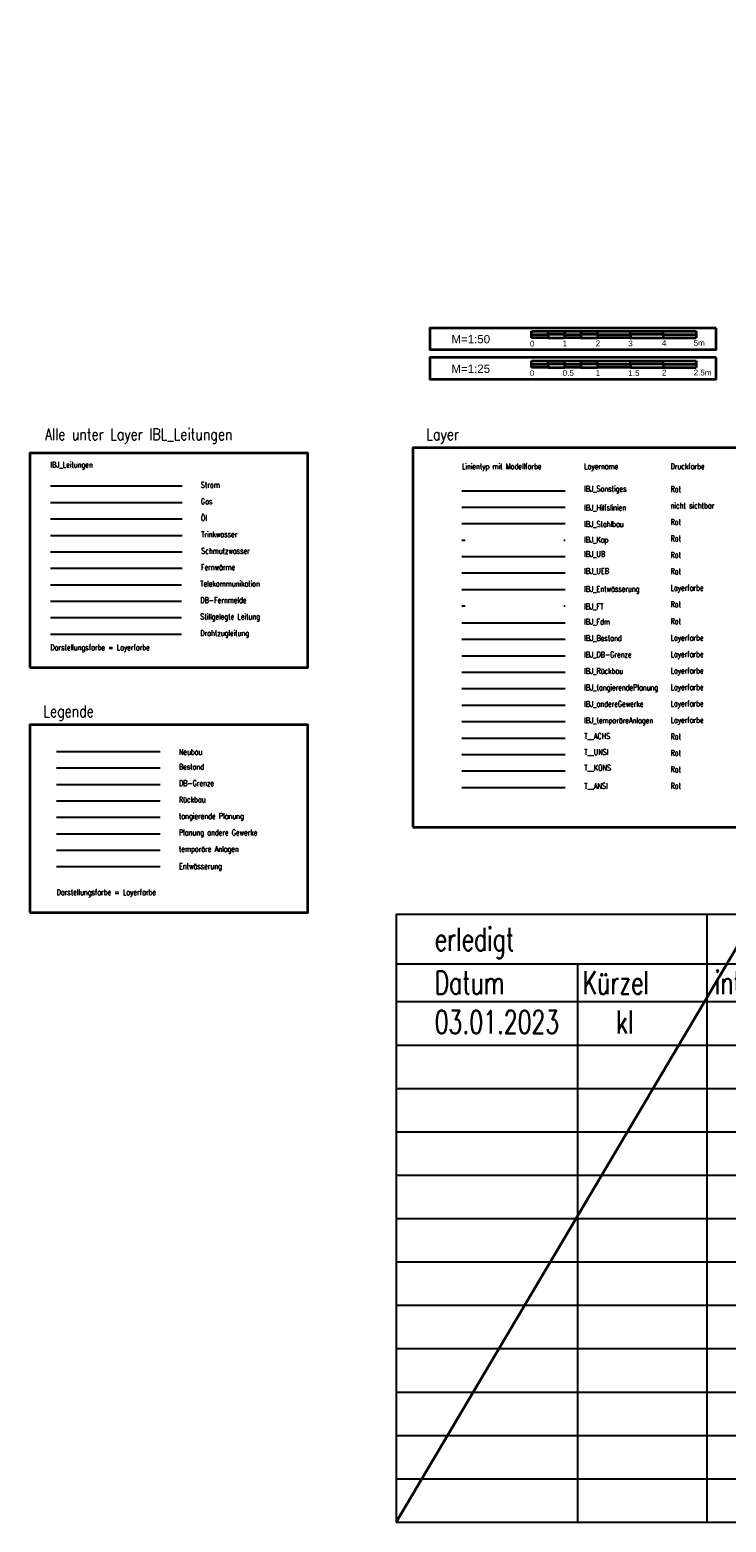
# Model space of a CAD drawing. Header units: metres. Extents: x -11 to 3521716, y 0 to 5943557.
# Tile 1 of 24: x -11 to 10, y 0 to 45. Entities that reach past the tile are written whole.
import ezdxf
from ezdxf.enums import TextEntityAlignment as Align

# ---------------------------------------------------------------- set-up
doc = ezdxf.new("R2010")
doc.units = ezdxf.units.M
for name, pattern in [('ACAD_ISO07W100', [3, 0, -3]), ('AUSGEZOGEN', [2, 1, 1]), ('STRICHLINIE', [19.05, 12.7, -6.35]), ('Strichpunkt', [25.4, 12.7, -6.35, 0, -6.35])]:
    doc.linetypes.add(name, pattern=pattern)
for name, color, linetype, lineweight in [('0_Li_We_035', 7, 'Continuous', 35), ('0_Text35', 7, 'Continuous', 35), ('0_Text50', 7, 'Continuous', 50), ('T__ACHS', 10, 'Strichpunkt', 25), ('T__KONS', 90, 'Continuous', 35), ('T__UNSI', 10, 'STRICHLINIE', 18)]:
    doc.layers.add(name, color=color, linetype=linetype, lineweight=lineweight)
for name, color, linetype, true_color in [('IBJ_andereGewerke', 7, 'Continuous', 0xff7fdf), ('IBJ_Bestand', 7, 'Continuous', 0x898989), ('IBJ_DB-Grenze', 3, 'Continuous', 0x00ff00), ('IBJ_Rückbau', 40, 'Continuous', 0xffbf00), ('IBJ_tangierendePlanung', 7, 'Continuous', 0xa55200)]:
    doc.layers.add(name, color=color, linetype=linetype, true_color=true_color)
for name, color, linetype in [('IBJ_Entwässerung', 170, 'Continuous'), ('IBJ_Fdm', 10, 'Continuous'), ('IBJ_FT', 10, 'ACAD_ISO07W100'), ('IBJ_Kap', 90, 'ACAD_ISO07W100'), ('IBJ_Leitungen', 251, 'Continuous'), ('IBJ_Sonstiges', 10, 'Continuous'), ('IBJ_Stahlbau', 10, 'Continuous'), ('IBJ_temporäreAnlagen', 140, 'Continuous'), ('IBJ_UB', 90, 'Continuous'), ('IBJ_UEB', 10, 'Continuous'), ('T__ANSI', 50, 'Continuous'), ('T__TEXT', 2, 'Continuous')]:
    doc.layers.add(name, color=color, linetype=linetype)
doc.layers.add('IBJ_Hilfslinien', color=210, linetype='Continuous', plot=False)
doc.styles.add('0_Übers 35', font='sanss___.ttf', dxfattribs={"height": 0.35})
doc.styles.add('0_Übers 50', font='sanss___.ttf', dxfattribs={"height": 0.5})
doc.styles.add('isocplin', font='isocp.shx')
doc.styles.add('K_Isocp', font='k_isocp.SHX')
doc.styles.add('SIMPLEX7', font='simplexd.shx', dxfattribs={"width": 0.7})
doc.styles.add('SIMPLEX8', font='simplexd.shx', dxfattribs={"width": 0.8})
doc.linetypes.add('xLTG_DBFM', pattern='A,3.5,-0.75,0,-0.75,3.5,-0.75,0,-0.75,3.5,-1,["DB-FM",K_Isocp,S=1.25,R=0,X=0,Y=-0.5],-5.5', length=20)
doc.linetypes.add('xLTG_DZL', pattern='A,3.5,-0.75,0,-0.75,3.5,-0.75,0,-0.75,3.5,-1,["DZL",isocplin,S=1.25,R=0,X=0,Y=-0.5],-3.75', length=18.25)
doc.linetypes.add('xLTG_Fernw', pattern='A,3.5,-0.75,0,-0.75,3.5,-0.75,0,-0.75,3.5,-1,["Fernw",K_Isocp,S=1.25,R=0,X=0,Y=-0.5],-5.5', length=20)
doc.linetypes.add('xLTG_Gas', pattern='A,3.5,-0.75,0,-0.75,3.5,-0.75,0,-0.75,3.5,-1,["Gas",K_Isocp,S=1.25,R=0,X=0,Y=-0.5],-3.75', length=18.25)
doc.linetypes.add('xLTG_Oel', pattern='A,3.5,-0.75,0,-0.75,3.5,-0.75,0,-0.75,3.5,-1,["Oel",K_Isocp,S=1.25,R=0,X=0,Y=-0.5],-3.75', length=18.25)
doc.linetypes.add('xLTG_still', pattern='A,3.5,-0.75,0,-0.75,3.5,-0.75,0,-0.75,3.5,-1,["\\\\",K_Isocp,S=2.5,R=0,X=0,Y=-1.25],-4.5', length=19)
doc.linetypes.add('xLTG_Strom', pattern='A,3.5,-0.75,0,-0.75,3.5,-0.75,0,-0.75,3.5,-1,["Strom",K_Isocp,S=1.25,R=0,X=0,Y=-0.5],-5.5', length=20)
doc.linetypes.add('xLTG_SW', pattern='A,3.5,-0.75,0,-0.75,3.5,-0.75,0,-0.75,3.5,-1,["SW",K_Isocp,S=1.25,R=0,X=0,Y=-0.5],-3.5', length=18)
doc.linetypes.add('xLTG_TK', pattern='A,3.5,-0.75,0,-0.75,3.5,-0.75,0,-0.75,3.5,-1,["TK",K_Isocp,S=1.25,R=0,X=0,Y=-0.5],-3', length=17.5)
doc.linetypes.add('xLTG_TW', pattern='A,3.5,-0.75,0,-0.75,3.5,-0.75,0,-0.75,3.5,-1,["TW",K_Isocp,S=1.25,R=0,X=0,Y=-0.5],-3.5', length=18)

msp = doc.modelspace()

# ---------------------------------------------------------------- hatches: boundary and pattern name
at = {"layer": '0_Li_We_035', "linetype": 'Continuous'}
h = msp.add_hatch(color=256, dxfattribs=at)
h.paths.add_polyline_path([(4.6193, 36.085), (4.1193, 36.085), (4.1193, 35.985), (4.6193, 35.985)])
h.paths.add_polyline_path([(5.1193, 36.185), (4.6193, 36.185), (4.6193, 36.085), (5.1193, 36.085)])
h.paths.add_polyline_path([(5.6193, 36.085), (5.1193, 36.085), (5.1193, 36.085), (5.1193, 35.985), (5.1193, 35.985), (5.6193, 35.985)])
h.paths.add_polyline_path([(6.1193, 36.185), (5.6193, 36.185), (5.6193, 36.085), (6.1193, 36.085)])
h.paths.add_polyline_path([(7.1193, 36.085), (6.1193, 36.085), (6.1193, 36.085), (6.1193, 35.985), (6.1193, 35.985), (7.1193, 35.985)])
h.paths.add_polyline_path([(8.1193, 36.185), (7.1193, 36.185), (7.1193, 36.085), (7.1193, 36.085), (8.1193, 36.085)])
h.paths.add_polyline_path([(9.1193, 36.085), (8.1193, 36.085), (8.1193, 36.085), (8.1193, 35.985), (8.1193, 35.985), (9.1193, 35.985)])
h = msp.add_hatch(color=256, dxfattribs=at)
h.paths.add_polyline_path([(4.6193, 35.185), (4.1193, 35.185), (4.1193, 35.085), (4.6193, 35.085)])
h.paths.add_polyline_path([(5.1193, 35.285), (4.6193, 35.285), (4.6193, 35.185), (5.1193, 35.185)])
h.paths.add_polyline_path([(5.6193, 35.185), (5.1193, 35.185), (5.1193, 35.185), (5.1193, 35.085), (5.1193, 35.085), (5.6193, 35.085)])
h.paths.add_polyline_path([(6.1193, 35.285), (5.6193, 35.285), (5.6193, 35.185), (6.1193, 35.185)])
h.paths.add_polyline_path([(7.1193, 35.185), (6.1193, 35.185), (6.1193, 35.185), (6.1193, 35.085), (6.1193, 35.085), (7.1193, 35.085)])
h.paths.add_polyline_path([(8.1193, 35.285), (7.1193, 35.285), (7.1193, 35.185), (7.1193, 35.185), (8.1193, 35.185)])
h.paths.add_polyline_path([(9.1193, 35.185), (8.1193, 35.185), (8.1193, 35.185), (8.1193, 35.085), (8.1193, 35.085), (9.1193, 35.085)])

# ---------------------------------------------------------------- linework, layer by layer
for p, q in [((4.1193, 36.185), (4.6193, 36.185)), ((4.1193, 36.085), (4.1193, 36.185)), ((4.1193, 35.985), (4.1193, 36.085)), ((4.1193, 36.085), (4.6193, 36.085)), ((4.6193, 35.985), (4.1193, 35.985)), ((4.6193, 36.085), (4.6193, 36.185)), ((4.6193, 36.185), (5.1193, 36.185)), ((5.1193, 36.085), (4.6193, 36.085)), ((4.6193, 36.085), (4.6193, 35.985)), ((4.6193, 35.985), (5.1193, 35.985)), ((5.1193, 36.185), (5.1193, 35.985)), ((5.1193, 36.185), (6.1193, 36.185)), ((5.1193, 36.085), (5.6193, 36.085)), ((5.6193, 35.985), (5.1193, 35.985)), ((5.6193, 36.185), (5.6193, 35.985)), ((6.1193, 36.085), (5.6193, 36.085)), ((5.6193, 35.985), (6.1193, 35.985)), ((6.1193, 36.185), (7.1193, 36.185)), ((6.1193, 36.085), (6.1193, 36.185)), ((6.1193, 36.085), (7.1193, 36.085)), ((6.1193, 36.085), (6.1193, 35.985)), ((7.1193, 35.985), (6.1193, 35.985)), ((7.1193, 36.085), (7.1193, 36.185)), ((7.1193, 36.185), (8.1193, 36.185)), ((8.1193, 36.085), (7.1193, 36.085)), ((7.1193, 36.085), (7.1193, 35.985)), ((7.1193, 35.985), (9.1193, 35.985)), ((8.1193, 36.185), (9.1193, 36.185)), ((8.1193, 36.085), (8.1193, 36.185)), ((8.1193, 36.085), (9.1193, 36.085)), ((8.1193, 36.085), (8.1193, 35.985)), ((9.1193, 36.185), (9.1193, 36.085)), ((9.1193, 36.085), (9.1193, 35.985)), ((4.1193, 35.285), (4.6193, 35.285)), ((4.1193, 35.185), (4.1193, 35.285)), ((4.1193, 35.085), (4.1193, 35.185)), ((4.1193, 35.185), (4.6193, 35.185)), ((4.6193, 35.085), (4.1193, 35.085)), ((4.6193, 35.285), (5.1193, 35.285)), ((4.6193, 35.185), (4.6193, 35.285)), ((5.1193, 35.185), (4.6193, 35.185)), ((4.6193, 35.185), (4.6193, 35.085)), ((4.6193, 35.085), (5.1193, 35.085)), ((5.1193, 35.285), (5.1193, 35.085)), ((5.1193, 35.285), (6.1193, 35.285)), ((5.1193, 35.185), (5.6193, 35.185)), ((5.6193, 35.085), (5.1193, 35.085)), ((5.6193, 35.285), (5.6193, 35.085)), ((6.1193, 35.185), (5.6193, 35.185)), ((5.6193, 35.085), (6.1193, 35.085)), ((6.1193, 35.285), (7.1193, 35.285)), ((6.1193, 35.185), (6.1193, 35.285)), ((6.1193, 35.185), (7.1193, 35.185)), ((6.1193, 35.185), (6.1193, 35.085)), ((7.1193, 35.085), (6.1193, 35.085)), ((7.1193, 35.285), (8.1193, 35.285)), ((7.1193, 35.185), (7.1193, 35.285)), ((7.1193, 35.185), (7.1193, 35.085)), ((8.1193, 35.185), (7.1193, 35.185)), ((7.1193, 35.085), (9.1193, 35.085)), ((8.1193, 35.285), (9.1193, 35.285)), ((8.1193, 35.185), (8.1193, 35.285)), ((8.1193, 35.185), (8.1193, 35.085)), ((8.1193, 35.185), (9.1193, 35.185)), ((9.1193, 35.285), (9.1193, 35.185)), ((9.1193, 35.185), (9.1193, 35.085))]:
    msp.add_line(p, q, dxfattribs=at)
for points in [[(9.723, 36.285), (1.023, 36.285), (1.023, 35.635), (9.723, 35.635)], [(9.723, 35.385), (1.023, 35.385), (1.023, 34.735), (9.723, 34.735)]]:
    msp.add_lwpolyline(points, close=True, dxfattribs=at)
at = {"layer": 'IBJ_andereGewerke', "linetype": 'Continuous', "lineweight": -3}
for p, q in [((1.9987, 24.8268), (5.1414, 24.8268)), ((-10.3171, 20.9191), (-7.1744, 20.9191))]:
    msp.add_line(p, q, dxfattribs=at)
at = {"layer": 'IBJ_Bestand', "linetype": 'Continuous', "lineweight": -3}
for p, q in [((1.9987, 26.8268), (5.1414, 26.8268)), ((-10.3171, 22.9191), (-7.1744, 22.9191))]:
    msp.add_line(p, q, dxfattribs=at)
at = {"layer": 'IBJ_DB-Grenze', "linetype": 'AUSGEZOGEN', "lineweight": 35}
msp.add_line((0, 0), (3521163.86, 5943208.88), dxfattribs=at)
at = {"layer": 'IBJ_DB-Grenze', "linetype": 'Continuous', "lineweight": -3}
for p, q in [((1.9987, 26.3268), (5.1414, 26.3268)), ((-10.3171, 22.4191), (-7.1744, 22.4191))]:
    msp.add_line(p, q, dxfattribs=at)
at = {"layer": 'IBJ_Entwässerung', "lineweight": -3}
for p, q in [((1.9987, 28.3429), (5.1414, 28.3429)), ((-10.3171, 19.9191), (-7.1744, 19.9191))]:
    msp.add_line(p, q, dxfattribs=at)
at = {"layer": 'IBJ_Fdm', "lineweight": -3}
msp.add_line((1.9987, 27.3268), (5.1414, 27.3268), dxfattribs=at)
at = {"layer": 'IBJ_FT', "lineweight": -3}
msp.add_line((1.9987, 27.8429), (5.1414, 27.8429), dxfattribs=at)
at = {"layer": 'IBJ_Hilfslinien', "lineweight": -3, "ltscale": 0.7}
msp.add_line((1.9987, 30.8429), (5.1414, 30.8429), dxfattribs=at)
at = {"layer": 'IBJ_Kap', "lineweight": -3}
msp.add_line((1.9987, 29.8429), (5.1414, 29.8429), dxfattribs=at)
at = {"layer": 'IBJ_Leitungen', "color": 242, "linetype": 'xLTG_Strom', "lineweight": -3}
msp.add_lwpolyline([(-10.5065, 31.4858), (-6.5065, 31.4858)], dxfattribs=at)
at = {"layer": 'IBJ_Leitungen', "color": 125, "linetype": 'xLTG_Gas', "lineweight": -3}
msp.add_lwpolyline([(-10.5065, 30.9858), (-6.5065, 30.9858)], dxfattribs=at)
at = {"layer": 'IBJ_Leitungen', "color": 201, "linetype": 'xLTG_Oel', "lineweight": -3}
msp.add_lwpolyline([(-10.5065, 30.4858), (-6.5065, 30.4858)], dxfattribs=at)
at = {"layer": 'IBJ_Leitungen', "color": 130, "linetype": 'xLTG_TW', "lineweight": -3}
msp.add_lwpolyline([(-10.5065, 29.9858), (-6.4987, 29.9858)], dxfattribs=at)
at = {"layer": 'IBJ_Leitungen', "color": 163, "linetype": 'xLTG_SW', "lineweight": -3}
msp.add_lwpolyline([(-10.5065, 29.4858), (-6.497, 29.4818)], dxfattribs=at)
at = {"layer": 'IBJ_Leitungen', "color": 31, "linetype": 'xLTG_Fernw', "lineweight": -3}
msp.add_lwpolyline([(-10.5065, 28.9858), (-6.5062, 28.9858)], dxfattribs=at)
at = {"layer": 'IBJ_Leitungen', "color": 222, "linetype": 'xLTG_TK', "lineweight": -3}
msp.add_lwpolyline([(-10.5065, 28.4858), (-6.5247, 28.4858)], dxfattribs=at)
at = {"layer": 'IBJ_Leitungen', "color": 222, "linetype": 'xLTG_DBFM', "lineweight": -3}
msp.add_lwpolyline([(-10.5065, 27.9858), (-6.5247, 27.9858)], dxfattribs=at)
at = {"layer": 'IBJ_Leitungen', "color": 7, "linetype": 'xLTG_still', "lineweight": -3}
msp.add_lwpolyline([(-10.5065, 27.4858), (-6.5247, 27.4858)], dxfattribs=at)
at = {"layer": 'IBJ_Leitungen', "color": 253, "linetype": 'xLTG_DZL', "lineweight": -3}
msp.add_lwpolyline([(-10.5065, 26.9858), (-6.5247, 26.9858)], dxfattribs=at)
at = {"layer": 'IBJ_Rückbau', "linetype": 'Continuous', "lineweight": -3}
for p, q in [((1.9987, 25.8268), (5.1414, 25.8268)), ((-10.3171, 21.9191), (-7.1744, 21.9191))]:
    msp.add_line(p, q, dxfattribs=at)
at = {"layer": 'IBJ_Sonstiges', "lineweight": -3, "ltscale": 0.7}
msp.add_line((1.9987, 31.3429), (5.1414, 31.3429), dxfattribs=at)
at = {"layer": 'IBJ_Sonstiges'}
for p, q in [((0, 18.4781), (58.8885, 18.4781)), ((0, 18.4781), (0, 0)), ((9.4472, 18.4781), (9.4472, 0)), ((0, 16.9697), (58.8885, 16.9697)), ((5.5158, 16.9697), (5.5158, 0)), ((0, 15.8164), (58.8885, 15.8164)), ((0, 14.4984), (58.8885, 14.4984)), ((0, 13.1804), (58.8885, 13.1804)), ((0, 11.8623), (58.8885, 11.8623)), ((0, 10.5443), (58.8885, 10.5443)), ((0, 9.2262), (58.8885, 9.2262)), ((0, 7.9082), (58.8885, 7.9082)), ((0, 6.5902), (58.8885, 6.5902)), ((0, 5.2721), (58.8885, 5.2721)), ((0, 3.9541), (58.8885, 3.9541)), ((0, 2.6361), (58.8885, 2.6361)), ((0, 1.318), (58.8885, 1.318)), ((0, 0), (58.8885, 0))]:
    msp.add_line(p, q, dxfattribs=at)
at = {"layer": 'IBJ_Stahlbau', "lineweight": -3}
for p, q in [((1.9987, 30.3429), (5.1414, 30.3429)), ((-10.3171, 23.4191), (-7.1744, 23.4191))]:
    msp.add_line(p, q, dxfattribs=at)
at = {"layer": 'IBJ_tangierendePlanung', "linetype": 'Continuous', "lineweight": -3}
for p, q in [((1.9987, 25.3268), (5.1414, 25.3268)), ((-10.3171, 21.4191), (-7.1744, 21.4191))]:
    msp.add_line(p, q, dxfattribs=at)
at = {"layer": 'IBJ_temporäreAnlagen', "linetype": 'Continuous', "lineweight": -3}
for p, q in [((1.9987, 24.3268), (5.1414, 24.3268)), ((-10.3171, 20.4191), (-7.1744, 20.4191))]:
    msp.add_line(p, q, dxfattribs=at)
at = {"layer": 'IBJ_UB', "lineweight": -3}
msp.add_line((1.9987, 29.3429), (5.1414, 29.3429), dxfattribs=at)
at = {"layer": 'IBJ_UEB', "lineweight": -3}
msp.add_line((1.9987, 28.8429), (5.1414, 28.8429), dxfattribs=at)
at = {"layer": 'T__ACHS', "lineweight": -3}
msp.add_line((1.9987, 23.8268), (5.1414, 23.8268), dxfattribs=at)
at = {"layer": 'T__ANSI', "lineweight": -3}
msp.add_line((1.9987, 22.3268), (5.1414, 22.3268), dxfattribs=at)
at = {"layer": 'T__ANSI', "color": 2, "lineweight": 35}
for points in [[(-11.1307, 25.9734), (-2.6871, 25.9734), (-2.6871, 32.484), (-11.1307, 32.484)], [(0.5083, 21.1178), (14.1653, 21.1178), (14.1653, 32.6465), (0.5083, 32.6465)], [(-11.1307, 18.5284), (-2.6871, 18.5284), (-2.6871, 24.2296), (-11.1307, 24.2296)]]:
    msp.add_lwpolyline(points, close=True, dxfattribs=at)
at = {"layer": 'T__KONS', "lineweight": -3}
msp.add_line((1.9987, 22.8268), (5.1414, 22.8268), dxfattribs=at)
at = {"layer": 'T__UNSI', "lineweight": -3}
msp.add_line((1.9987, 23.3268), (5.1414, 23.3268), dxfattribs=at)

# ---------------------------------------------------------------- texts
at = {"layer": '0_Text35', "style": '0_Übers 35'}
for s, p in [('0', (4.0653, 35.7232)), ('1', (5.0633, 35.7318)), ('2', (6.0671, 35.7309)), ('3', (7.0584, 35.7273)), ('4', (8.0799, 35.7422)), ('5m', (9.0431, 35.7449)), ('0', (4.0653, 34.8232)), ('0.5', (5.0633, 34.8318)), ('1', (6.0671, 34.8309)), ('1.5', (7.0584, 34.8273)), ('2', (8.0799, 34.8422)), ('2.5m', (9.0431, 34.8449))]:
    msp.add_text(s, height=0.175, rotation=360, dxfattribs=at).set_placement(p)
at = {"layer": '0_Text50', "style": '0_Übers 50'}
for s, p in [('M=1:50', (1.6817, 35.9483)), ('M=1:25', (1.6817, 35.0483))]:
    msp.add_text(s, height=0.25, rotation=360, dxfattribs=at).set_placement(p, align=Align.MIDDLE_LEFT)
at = {"layer": 'IBJ_Hilfslinien', "color": 2, "lineweight": 25, "ltscale": 0.1, "char_height": 0.25, "attachment_point": 1, "style": 'SIMPLEX8'}
for insert in [(-10.5065, 26.6672), (-10.3171, 19.2277)]:
    msp.add_mtext_dynamic_manual_height_columns('{\\Fromans|c0;\\H0.70001x;\\W0.7;\\C256;Darstellungsfarbe = Layerfarbe}', width=4.705352, gutter_width=0.875, heights=[0], dxfattribs=dict(at, insert=insert))
at = {"layer": 'T__TEXT', "color": 6, "lineweight": 140, "style": 'SIMPLEX7', "width": 0.7}
for s, p in [('erledigt', (1.1736, 17.3642)), ('Datum      Kürzel     interner Index  externer Index  Änderungsgrund', (1.1736, 16.0452)), ('03.01.2023', (1.1736, 14.8452)), ('kl', (6.6894, 14.8452))]:
    msp.add_text(s, height=0.7, dxfattribs=at).set_placement(p)
at = {"layer": 'T__TEXT', "char_height": 0.35, "attachment_point": 1, "style": 'SIMPLEX8'}
for s, insert in [('{\\C4;Alle unter Layer IBL_Leitungen}', (-10.6719, 33.2323)), ('{\\C4;Layer}', (0.9171, 33.2323)), ('{\\C4;Legende}', (-10.7219, 24.8154))]:
    msp.add_mtext_dynamic_manual_height_columns(s, width=7.129603, gutter_width=0.875, heights=[0], dxfattribs=dict(at, insert=insert))
at = {"layer": 'T__TEXT', "color": 2, "lineweight": 25, "ltscale": 0.1, "char_height": 0.25, "attachment_point": 1, "style": 'SIMPLEX8'}
for s, heights, insert in [('{\\Fromans|c0;\\H0.70001x;\\W0.7;\\C256;IBJ_Leitungen}', [0], (-10.5065, 32.2191)), ('{\\Fromans|c0;\\H0.70001x;\\W0.7;\\C256;Strom}', [0], (-5.9323, 31.6047)), ('{\\Fromans|c0;\\H0.70001x;\\W0.7;\\C256;IBJ_Sonstiges}', [0], (5.7156, 31.4889)), ('{\\Fromans|c0;\\H0.70001x;\\W0.7;\\C256;Gas}', [0], (-5.9323, 31.1047)), ('{\\Fromans|c0;\\H0.70001x;\\W0.7;\\C256;IBJ_Hilfslinien}', [0], (5.7156, 30.9168)), ('{\\Fromans|c0;\\H0.70001x;\\W0.7;\\C256;Öl}', [0], (-5.9323, 30.6047)), ('{\\Fromans|c0;\\H0.70001x;\\W0.7;\\C256;IBJ_Stahlbau}', [0], (5.7156, 30.4151)), ('{\\Fromans|c0;\\H0.70001x;\\W0.7;\\C256;Trinkwasser}', [0], (-5.9245, 30.1047)), ('{\\Fromans|c0;\\H0.70001x;\\W0.7;\\C256;IBJ_Kap}', [0], (5.7156, 29.9415)), ('{\\Fromans|c0;\\H0.70001x;\\W0.7;\\C256;Schmutzwasser}', [0], (-5.9228, 29.6007)), ('{\\Fromans|c0;\\H0.70001x;\\W0.7;\\C256;IBJ_UB}', [0], (5.7156, 29.5062)), ('{\\Fromans|c0;\\H0.70001x;\\W0.7;\\C256;Fernwärme}', [0], (-5.932, 29.1047)), ('{\\Fromans|c0;\\H0.70001x;\\W0.7;\\C256;Telekommunikation}', [0], (-5.9505, 28.6047)), ('{\\Fromans|c0;\\H0.70001x;\\W0.7;\\C256;IBJ_UEB}', [0], (5.7156, 28.9928)), ('{\\Fromans|c0;\\H0.70001x;\\W0.7;\\C256;DB-Fernmelde}', [0], (-5.9505, 28.1047)), ('{\\Fromans|c0;\\H0.70001x;\\W0.7;\\C256;IBJ_Entwässerung}', [0], (5.716, 28.445)), ('{\\Fromans|c0;\\H0.70001x;\\W0.7;\\C256;IBJ_FT}', [0], (5.7156, 27.912)), ('{\\Fromans|c0;\\H0.70001x;\\W0.7;\\C256;Stillgelegte Leitung}', [0], (-5.9505, 27.6047)), ('{\\Fromans|c0;\\H0.70001x;\\W0.7;\\C256;IBJ_Fdm}', [0], (5.7156, 27.4507)), ('{\\Fromans|c0;\\H0.70001x;\\W0.7;\\C256;Drahtzugleitung}', [0], (-5.9505, 27.1047)), ('{\\Fromans|c0;\\H0.70001x;\\W0.7;\\C256;IBJ_Bestand}', [0], (5.7156, 26.9507)), ('{\\Fromans|c0;\\H0.70001x;\\W0.7;\\C256;IBJ_DB-Grenze}', [0.2333], (5.7156, 26.4507)), ('{\\Fromans|c0;\\H0.70001x;\\W0.7;\\C256;IBJ_Rückbau}', [0.2333], (5.7156, 25.9507)), ('{\\Fromans|c0;\\H0.70001x;\\W0.7;\\C256;IBJ_tangierendePlanung}', [0.2333], (5.7156, 25.4507)), ('{\\Fromans|c0;\\H0.70001x;\\W0.7;\\C256;IBJ_andereGewerke}', [0.2333], (5.7156, 24.9507)), ('{\\Fromans|c0;\\H0.70001x;\\W0.7;\\C256;IBJ_temporäreAnlagen}', [0.2333], (5.7156, 24.4507)), ('{\\Fromans|c0;\\H0.70001x;\\W0.7;\\C256;T__ACHS}', [0], (5.7156, 23.973)), ('{\\Fromans|c0;\\H0.70001x;\\W0.7;\\C256;Neubau}', [0], (-6.6002, 23.4912)), ('{\\Fromans|c0;\\H0.70001x;\\W0.7;\\C256;T__UNSI}', [0], (5.7156, 23.4877)), ('{\\Fromans|c0;\\H0.70001x;\\W0.7;\\C256;Bestand}', [0], (-6.6002, 23.043)), ('{\\Fromans|c0;\\H0.70001x;\\W0.7;\\C256;T__KONS}', [0], (5.7156, 23.0111)), ('{\\Fromans|c0;\\H0.70001x;\\W0.7;\\C256;DB-Grenze}', [0.2333], (-6.6002, 22.543)), ('{\\Fromans|c0;\\H0.70001x;\\W0.7;\\C256;T__ANSI}', [0], (5.7156, 22.46)), ('{\\Fromans|c0;\\H0.70001x;\\W0.7;\\C256;Rückbau}', [0.2333], (-6.6002, 22.043)), ('{\\Fromans|c0;\\H0.70001x;\\W0.7;\\C256;tangierende Planung}', [0.2333], (-6.6002, 21.543)), ('{\\Fromans|c0;\\H0.70001x;\\W0.7;\\C256;Planung andere Gewerke}', [0.2333], (-6.6002, 21.043)), ('{\\Fromans|c0;\\H0.70001x;\\W0.7;\\C256;temporäre Anlagen}', [0.2333], (-6.6002, 20.543)), ('{\\Fromans|c0;\\H0.70001x;\\W0.7;\\C256;Entwässerung}', [0], (-6.5999, 20.0212))]:
    msp.add_mtext_dynamic_manual_height_columns(s, width=4.705352, gutter_width=0.875, heights=heights, dxfattribs=dict(at, insert=insert))
at = {"layer": 'T__TEXT', "color": 2, "linetype": 'Continuous', "lineweight": 35, "char_height": 0.175, "attachment_point": 1, "style": 'SIMPLEX7'}
for s, insert, width in [('Linientyp mit Modellfarbe', (1.9987, 32.17), 2.54813), ('Layername', (5.7156, 32.17), 0.732649), ('Druckfarbe', (8.3406, 32.17), 0.732649), ('Rot', (8.3406, 31.4771), 0.732649), ('nicht sichtbar', (8.3406, 30.9771), 1.647266), ('Rot', (8.3406, 30.4771), 0.732649), ('Rot', (8.3406, 29.9771), 0.732649), ('Rot', (8.3406, 29.4771), 0.732649), ('Rot', (8.3406, 28.9771), 0.732649), ('Layerfarbe', (8.3406, 28.4771), 0.732649), ('Rot', (8.3406, 27.9771), 0.732649), ('Rot', (8.3406, 27.461), 0.732649), ('Layerfarbe', (8.3406, 26.961), 0.732649), ('Layerfarbe', (8.3406, 26.461), 0.732649), ('Layerfarbe', (8.3406, 25.961), 0.732649), ('Layerfarbe', (8.3406, 25.461), 0.732649), ('Layerfarbe', (8.3406, 24.961), 1.078946), ('Layerfarbe', (8.3406, 24.461), 0.732649), ('Rot', (8.3406, 23.961), 0.732649), ('Rot', (8.3406, 23.461), 0.732649), ('Rot', (8.3406, 22.961), 0.732649), ('Rot', (8.3406, 22.461), 0.732649)]:
    msp.add_mtext(s, dxfattribs=dict(at, insert=insert, width=width))

doc.saveas('drawing.dxf')
